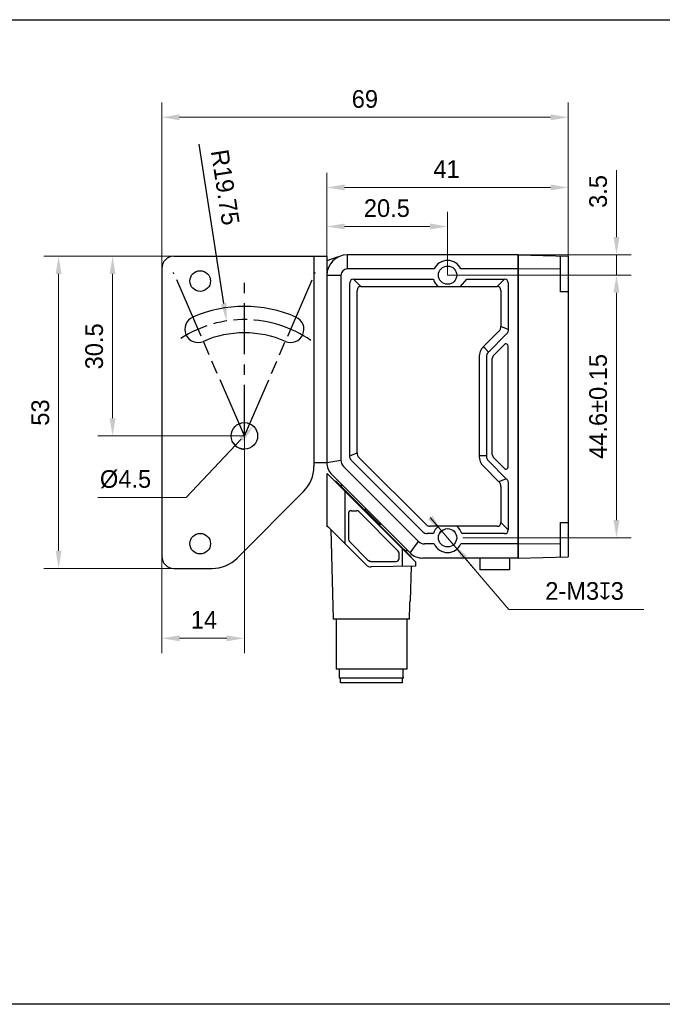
# Model space of a CAD drawing. Header units: millimetres. Extents: x 128 to 439, y 140 to 307.
# Tile 2 of 3: x 212 to 321, y 140 to 307. Entities that reach past the tile are written whole.
import ezdxf

# ---------------------------------------------------------------- set-up
doc = ezdxf.new("R2010")
doc.units = ezdxf.units.MM
doc.header["$LTSCALE"] = 23.1
doc.header["$PDMODE"] = 3
doc.header["$PDSIZE"] = 8
doc.linetypes.add('CENTER', pattern=[0.6, 0.375, -0.075, 0.075, -0.075])
doc.linetypes.add('PHANTOM', pattern=[0.8, 0.45, -0.05, 0.1, -0.05, 0.1, -0.05])
doc.layers.get('0').update_dxf_attribs({"linetype": 'CONTINUOUS'})
doc.layers.get('Defpoints').update_dxf_attribs({"linetype": 'CONTINUOUS'})
for name, color, linetype in [('000-ID2000X_DXF_DIMENSION', 7, 'CONTINUOUS'), ('DE-11-107728_DXF_AXIS', 7, 'CONTINUOUS'), ('DE-11-107728DXF_CONTINUOUS_LINE', 7, 'CONTINUOUS'), ('DE-13-002784DXF_CONTINUOUS_LINE', 7, 'CONTINUOUS'), ('DE-13-002786DXF_CONTINUOUS_LINE', 7, 'CONTINUOUS'), ('DE-13-002801DXF_CONTINUOUS_LINE', 7, 'CONTINUOUS'), ('DE-13-002819DXF_CONTINUOUS_LINE', 7, 'CONTINUOUS'), ('DE-19-009143DXF_CONTINUOUS_LINE', 7, 'CONTINUOUS'), ('DE-19-012634DXF_CONTINUOUS_LINE', 7, 'CONTINUOUS'), ('DE-1A-000184DXF_CONTINUOUS_LINE', 7, 'CONTINUOUS'), ('DIMS', 7, 'CONTINUOUS'), ('SC-PM2X10B_DXF_CONTINUOUS_LINE', 7, 'CONTINUOUS')]:
    doc.layers.add(name, color=color, linetype=linetype)
doc.styles.get("Standard").update_dxf_attribs({"font": 'ISOCP', "width": 0.8})
doc.styles.add('尺寸值（小）', font='兰亭黑 GBK.TTF', dxfattribs={"height": 3})
doc.dimstyles.new('1直线标注', dxfattribs={"dimtxt": 3, "dimasz": 3, "dimexe": 2.5, "dimexo": 0, "dimtad": 1, "dimdec": 1, "dimdsep": 46, "dimtxsty": '尺寸值（小）', "dimblk": '_FILLED', "dimcen": 0, "dimclrd": 8, "dimclre": 8, "dimclrt": 7, "dimadec": 0, "dimazin": 0, "dimtp": 0.001, "dimtm": 0.001, "dimtfac": 1, "dimtdec": 1, "dimtmove": 0, "dimatfit": 0, "dimldrblk": '_FILLED', "dimfxl": 1, "dimtolj": 1, "dimlwd": 15, "dimlwe": 15, "dimarcsym": 0})
doc.dimstyles.new('2大圆直径标注', dxfattribs={"dimtxt": 3, "dimasz": 3, "dimexe": 2.5, "dimexo": 0, "dimtad": 1, "dimtoh": 1, "dimdec": 3, "dimlfac": 1.25, "dimdsep": 46, "dimtxsty": '尺寸值（小）', "dimblk": '_FILLED', "dimcen": 0, "dimclrd": 8, "dimclre": 8, "dimclrt": 7, "dimadec": 0, "dimazin": 0, "dimtp": 0.001, "dimtm": 0.001, "dimtfac": 1, "dimtdec": 3, "dimtmove": 0, "dimatfit": 2, "dimldrblk": '_FILLED', "dimfxl": 1, "dimtolj": 1, "dimlwd": 15, "dimlwe": 15, "dimarcsym": 0})
doc.dimstyles.new('DIMSTYLE_6', dxfattribs={"dimtxt": 3, "dimasz": 3, "dimexe": 2.5, "dimexo": 0.5, "dimgap": 0.75, "dimtad": 1, "dimdsep": 46, "dimtxsty": 'STANDARD', "dimblk": '_FILLED', "dimblk1": '_FILLED', "dimblk2": '_FILLED', "dimcen": 0.09, "dimclrt": 3, "dimazin": 2, "dimtp": 0.2, "dimtm": 0.2, "dimtfac": 1, "dimtofl": 0, "dimtmove": 0, "dimatfit": 3, "dimldrblk": '_FILLED', "dimfxl": 1, "dimtolj": 1, "dimarcsym": 0})

# ---------------------------------------------------------------- blocks, each defined once
blk = doc.blocks.new('_FILLED')
at = {"color": 0, "linetype": 'ByBlock'}
blk.add_solid([(0, 0), (-1, 0.167), (-1, -0.167)], dxfattribs=at)
blk = doc.blocks.new('*D59')
at = {"layer": '000-ID2000X_DXF_DIMENSION', "color": 8, "lineweight": 15}
for p, q in [((313.5, 269.97), (313.5, 281.36)), ((296.82, 266.97), (316, 266.97)), ((313.5, 263.52), (313.5, 266.97)), ((284.82, 263.52), (316, 263.52)), ((313.5, 260.52), (313.5, 257.52))]:
    blk.add_line(p, q, dxfattribs=at)
at = {"layer": 'Defpoints', "color": 0}
for p in [(296.82, 266.97), (313.5, 266.97), (284.82, 263.52)]:
    blk.add_point(p, dxfattribs=at)
at = {"layer": '000-ID2000X_DXF_DIMENSION', "color": 8, "linetype": 'ByBlock', "lineweight": 15, "xscale": 3, "yscale": 3, "zscale": 3}
for p, rotation in [((313.5, 266.97), 270), ((313.5, 263.52), 90)]:
    blk.add_blockref('_FILLED', p, dxfattribs=dict(at, rotation=rotation))
at = {"layer": '000-ID2000X_DXF_DIMENSION', "color": 7, "insert": (308.87, 274.94), "char_height": 3, "attachment_point": 1, "rotation": 90, "line_spacing_factor": 0.9, "style": '尺寸值（小）'}
blk.add_mtext('\\A1;3.5', dxfattribs=at)
blk = doc.blocks.new('*D76')
at = {"layer": '000-ID2000X_DXF_DIMENSION', "color": 8, "lineweight": 15}
for p, q in [((288.09, 263.52), (316, 263.52)), ((313.5, 260.52), (313.5, 221.92)), ((287.41, 218.92), (316, 218.92))]:
    blk.add_line(p, q, dxfattribs=at)
at = {"layer": 'Defpoints', "color": 0}
for p in [(288.09, 263.52), (287.41, 218.92), (313.5, 218.92)]:
    blk.add_point(p, dxfattribs=at)
at = {"layer": '000-ID2000X_DXF_DIMENSION', "color": 8, "linetype": 'ByBlock', "lineweight": 15, "xscale": 3, "yscale": 3, "zscale": 3}
for p, rotation in [((313.5, 263.52), 90), ((313.5, 218.92), 270)]:
    blk.add_blockref('_FILLED', p, dxfattribs=dict(at, rotation=rotation))
at = {"layer": '000-ID2000X_DXF_DIMENSION', "color": 7, "insert": (308.87, 241.22), "char_height": 3, "attachment_point": 2, "rotation": 90, "line_spacing_factor": 0.9, "style": '尺寸值（小）'}
blk.add_mtext('\\A1;44.6±0.15{}{{\\H0.7x;}{}}', dxfattribs=at)
blk = doc.blocks.new('*D65')
at = {"layer": '000-ID2000X_DXF_DIMENSION', "color": 8, "lineweight": 15}
for p, q in [((236.32, 264.72), (236.32, 292.82)), ((305.32, 260.67), (305.32, 292.82)), ((239.32, 290.32), (302.32, 290.32))]:
    blk.add_line(p, q, dxfattribs=at)
at = {"layer": 'Defpoints', "color": 0}
for p in [(305.32, 290.32), (236.32, 264.72), (305.32, 260.67)]:
    blk.add_point(p, dxfattribs=at)
at = {"layer": '000-ID2000X_DXF_DIMENSION', "color": 8, "linetype": 'ByBlock', "lineweight": 15, "xscale": 3, "yscale": 3, "zscale": 3, "rotation": 180}
blk.add_blockref('_FILLED', (236.32, 290.32), dxfattribs=at)
at = {"layer": '000-ID2000X_DXF_DIMENSION', "color": 8, "linetype": 'ByBlock', "lineweight": 15, "xscale": 3, "yscale": 3, "zscale": 3}
blk.add_blockref('_FILLED', (305.32, 290.32), dxfattribs=at)
at = {"layer": '000-ID2000X_DXF_DIMENSION', "color": 7, "insert": (270.78, 294.94), "char_height": 3, "attachment_point": 2, "line_spacing_factor": 0.9, "style": '尺寸值（小）'}
blk.add_mtext('\\A1;69', dxfattribs=at)
blk = doc.blocks.new('*D66')
at = {"layer": '000-ID2000X_DXF_DIMENSION', "color": 8, "lineweight": 15}
for p, q in [((264.32, 266.72), (264.32, 280.91)), ((305.32, 260.67), (305.32, 280.91)), ((302.32, 278.41), (267.32, 278.41))]:
    blk.add_line(p, q, dxfattribs=at)
at = {"layer": 'Defpoints', "color": 0}
for p in [(264.32, 278.41), (264.32, 266.72), (305.32, 260.67)]:
    blk.add_point(p, dxfattribs=at)
at = {"layer": '000-ID2000X_DXF_DIMENSION', "color": 8, "linetype": 'ByBlock', "lineweight": 15, "xscale": 3, "yscale": 3, "zscale": 3, "rotation": 180}
blk.add_blockref('_FILLED', (264.32, 278.41), dxfattribs=at)
at = {"layer": '000-ID2000X_DXF_DIMENSION', "color": 8, "linetype": 'ByBlock', "lineweight": 15, "xscale": 3, "yscale": 3, "zscale": 3}
blk.add_blockref('_FILLED', (305.32, 278.41), dxfattribs=at)
at = {"layer": '000-ID2000X_DXF_DIMENSION', "color": 7, "insert": (284.64, 283.03), "char_height": 3, "attachment_point": 2, "line_spacing_factor": 0.9, "style": '尺寸值（小）'}
blk.add_mtext('\\A1;41', dxfattribs=at)
blk = doc.blocks.new('*D68')
at = {"layer": '000-ID2000X_DXF_DIMENSION', "color": 8, "lineweight": 15}
for p, q in [((281.89, 222.33), (295.23, 206.75)), ((285.79, 217.78), (283.84, 220.05)), ((287.75, 215.5), (289.7, 213.22)), ((318.17, 206.75), (295.23, 206.75))]:
    blk.add_line(p, q, dxfattribs=at)
at = {"layer": 'Defpoints', "color": 0}
for p in [(283.84, 220.05), (285.79, 217.78)]:
    blk.add_point(p, dxfattribs=at)
at = {"layer": '000-ID2000X_DXF_DIMENSION', "color": 8, "linetype": 'ByBlock', "lineweight": 15, "xscale": 3, "yscale": 3, "zscale": 3}
for p, rotation in [((283.84, 220.05), 310.5692386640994), ((285.79, 217.78), 130.5692386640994)]:
    blk.add_blockref('_FILLED', p, dxfattribs=dict(at, rotation=rotation))
at = {"layer": '000-ID2000X_DXF_DIMENSION', "color": 7, "insert": (301.41, 211.38), "char_height": 3, "attachment_point": 1, "line_spacing_factor": 0.9, "style": '尺寸值（小）'}
blk.add_mtext('\\A1;2-M{\\A1;3\\Fgdt|c134;x\\fFZLanTingHei-R-GBK|b0|i0|c134|p2;3}', dxfattribs=at)
blk = doc.blocks.new('*D69')
at = {"layer": '000-ID2000X_DXF_DIMENSION', "color": 8, "lineweight": 15}
for p, q in [((264.32, 262.47), (264.32, 274.28)), ((284.82, 263.52), (284.82, 274.28)), ((281.82, 271.78), (267.32, 271.78))]:
    blk.add_line(p, q, dxfattribs=at)
at = {"layer": 'Defpoints', "color": 0}
for p in [(264.32, 271.78), (284.82, 263.52), (264.32, 262.47)]:
    blk.add_point(p, dxfattribs=at)
at = {"layer": '000-ID2000X_DXF_DIMENSION', "color": 8, "linetype": 'ByBlock', "lineweight": 15, "xscale": 3, "yscale": 3, "zscale": 3, "rotation": 180}
blk.add_blockref('_FILLED', (264.32, 271.78), dxfattribs=at)
at = {"layer": '000-ID2000X_DXF_DIMENSION', "color": 8, "linetype": 'ByBlock', "lineweight": 15, "xscale": 3, "yscale": 3, "zscale": 3}
blk.add_blockref('_FILLED', (284.82, 271.78), dxfattribs=at)
at = {"layer": '000-ID2000X_DXF_DIMENSION', "color": 7, "insert": (274.51, 276.4), "char_height": 3, "attachment_point": 2, "line_spacing_factor": 0.9, "style": '尺寸值（小）'}
blk.add_mtext('\\A1;20.5', dxfattribs=at)
blk = doc.blocks.new('*D70')
at = {"layer": '000-ID2000X_DXF_DIMENSION', "color": 8, "lineweight": 15}
for p, q in [((238.32, 266.72), (216.28, 266.72)), ((218.78, 263.72), (218.78, 216.72)), ((238.32, 213.72), (216.28, 213.72))]:
    blk.add_line(p, q, dxfattribs=at)
at = {"layer": 'Defpoints', "color": 0}
for p in [(238.32, 266.72), (218.78, 213.72), (238.32, 213.72)]:
    blk.add_point(p, dxfattribs=at)
at = {"layer": '000-ID2000X_DXF_DIMENSION', "color": 8, "linetype": 'ByBlock', "lineweight": 15, "xscale": 3, "yscale": 3, "zscale": 3}
for p, rotation in [((218.78, 266.72), 90), ((218.78, 213.72), 270)]:
    blk.add_blockref('_FILLED', p, dxfattribs=dict(at, rotation=rotation))
at = {"layer": '000-ID2000X_DXF_DIMENSION', "color": 7, "insert": (214.16, 240.18), "char_height": 3, "attachment_point": 2, "rotation": 90, "line_spacing_factor": 0.9, "style": '尺寸值（小）'}
blk.add_mtext('\\A1;53', dxfattribs=at)
blk = doc.blocks.new('*D71')
at = {"layer": '000-ID2000X_DXF_DIMENSION', "color": 0, "lineweight": -2}
blk.add_line((246.84, 258.7), (242.65, 285.78), dxfattribs=at)
at = {"layer": '000-ID2000X_DXF_DIMENSION', "color": 0}
for p, q in [((250.23, 236.22), (250.41, 236.22)), ((250.32, 236.13), (250.32, 236.31))]:
    blk.add_line(p, q, dxfattribs=at)
at = {"layer": 'Defpoints', "color": 0}
for p in [(247.3, 255.73), (250.32, 236.22)]:
    blk.add_point(p, dxfattribs=at)
at = {"layer": '000-ID2000X_DXF_DIMENSION', "color": 0, "linetype": 'ByBlock', "lineweight": -2, "xscale": 3, "yscale": 3, "zscale": 3, "rotation": 278.7975508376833}
blk.add_blockref('_FILLED', (247.3, 255.73), dxfattribs=at)
at = {"layer": '000-ID2000X_DXF_DIMENSION', "insert": (249.55, 272.27), "char_height": 3, "attachment_point": 3, "rotation": 278.7976, "line_spacing_factor": 0.9, "style": '尺寸值（小）'}
blk.add_mtext('\\A1;R19.75', dxfattribs=at)
blk = doc.blocks.new('*D77')
at = {"layer": '000-ID2000X_DXF_DIMENSION', "color": 8, "lineweight": 15}
for p in [(249.8, 235.67), (225.44, 225.78)]:
    blk.add_line(p, (240.41, 225.78), dxfattribs=at)
at = {"layer": 'Defpoints', "color": 0}
for p in [(251.87, 237.85), (248.77, 234.58)]:
    blk.add_point(p, dxfattribs=at)
at = {"layer": '000-ID2000X_DXF_DIMENSION', "color": 8, "linetype": 'ByBlock', "lineweight": 15, "xscale": 3, "yscale": 3, "zscale": 3, "rotation": 46.48034755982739}
blk.add_blockref('_FILLED', (251.87, 237.85), dxfattribs=at)
at = {"layer": '000-ID2000X_DXF_DIMENSION', "color": 7, "insert": (234.49, 230.4), "char_height": 3, "attachment_point": 3, "line_spacing_factor": 0.9, "style": '尺寸值（小）'}
blk.add_mtext('\\A1;%%c4.5{}{{\\H0.7x;}{}}', dxfattribs=at)
blk = doc.blocks.new('*D73')
at = {"layer": '000-ID2000X_DXF_DIMENSION', "color": 8, "lineweight": 15}
for p, q in [((250.32, 236.22), (250.32, 199.34)), ((236.32, 215.72), (236.32, 199.34)), ((247.32, 201.84), (239.32, 201.84))]:
    blk.add_line(p, q, dxfattribs=at)
at = {"layer": 'Defpoints', "color": 0}
for p in [(250.32, 236.22), (236.32, 215.72), (236.32, 201.84)]:
    blk.add_point(p, dxfattribs=at)
at = {"layer": '000-ID2000X_DXF_DIMENSION', "color": 8, "linetype": 'ByBlock', "lineweight": 15, "xscale": 3, "yscale": 3, "zscale": 3, "rotation": 180}
blk.add_blockref('_FILLED', (236.32, 201.84), dxfattribs=at)
at = {"layer": '000-ID2000X_DXF_DIMENSION', "color": 8, "linetype": 'ByBlock', "lineweight": 15, "xscale": 3, "yscale": 3, "zscale": 3}
blk.add_blockref('_FILLED', (250.32, 201.84), dxfattribs=at)
at = {"layer": '000-ID2000X_DXF_DIMENSION', "color": 7, "insert": (243.46, 206.47), "char_height": 3, "attachment_point": 2, "line_spacing_factor": 0.9, "style": '尺寸值（小）'}
blk.add_mtext('\\A1;14', dxfattribs=at)
blk = doc.blocks.new('*D74')
at = {"layer": '000-ID2000X_DXF_DIMENSION', "color": 8, "lineweight": 15}
for p, q in [((238.32, 266.72), (225.44, 266.72)), ((227.94, 239.22), (227.94, 263.72)), ((250.32, 236.22), (225.44, 236.22))]:
    blk.add_line(p, q, dxfattribs=at)
at = {"layer": 'Defpoints', "color": 0}
for p in [(227.94, 266.72), (238.32, 266.72), (250.32, 236.22)]:
    blk.add_point(p, dxfattribs=at)
at = {"layer": '000-ID2000X_DXF_DIMENSION', "color": 8, "linetype": 'ByBlock', "lineweight": 15, "xscale": 3, "yscale": 3, "zscale": 3}
for p, rotation in [((227.94, 266.72), 90), ((227.94, 236.22), 270)]:
    blk.add_blockref('_FILLED', p, dxfattribs=dict(at, rotation=rotation))
at = {"layer": '000-ID2000X_DXF_DIMENSION', "color": 7, "insert": (223.31, 251.42), "char_height": 3, "attachment_point": 2, "rotation": 90, "line_spacing_factor": 0.9, "style": '尺寸值（小）'}
blk.add_mtext('\\A1;30.5', dxfattribs=at)

msp = doc.modelspace()

# ---------------------------------------------------------------- linework, layer by layer
at = {"linetype": 'PHANTOM'}
for q in [(238.27261, 263.97582), (262.35989, 263.96211)]:
    msp.add_line((250.31922, 236.21545), q, dxfattribs=at)
msp.add_lwpolyline([(128.22502, 306.89945), (438.65105, 306.89945), (438.65105, 139.68438), (128.22502, 139.68438)], close=True)
msp.add_arc((250.31922, 236.21545), 19.75, 55.1577824, 123.1481262, dxfattribs=at)
at = {"layer": 'DE-11-107728_DXF_AXIS', "linetype": 'CENTER'}
msp.add_line((250.31922, 236.21545), (250.31922, 262.59754), dxfattribs=at)
at = {"layer": 'DE-11-107728DXF_CONTINUOUS_LINE'}
for p, q in [((238.31922, 266.71545), (264.31922, 266.71545)), ((262.11922, 266.71545), (262.11922, 231.71545)), ((264.31922, 266.71545), (264.31922, 231.71545)), ((236.31922, 264.71545), (236.31922, 215.71545)), ((262.11922, 231.71545), (262.11922, 231.00073)), ((262.11922, 231.71545), (264.31922, 231.71545)), ((249.07658, 215.47281), (260.36187, 226.75809)), ((238.31922, 213.71545), (244.83394, 213.71545))]:
    msp.add_line(p, q, dxfattribs=at)
for centre, radius in [((242.81922, 262.51545), 1.75), ((250.31922, 236.21545), 2.25), ((242.81922, 217.91545), 1.75)]:
    msp.add_circle(centre, radius, dxfattribs=at)
for centre, radius, start, end in [((238.31922, 264.71545), 2, 90, 180), ((250.31922, 236.21545), 22, 66.5415698, 113.4584302), ((242.45707, 254.3331), 2.25, 113.4584302, 293.4584302), ((258.18138, 254.3331), 2.25, 246.5415698, 66.5415698), ((250.31922, 236.21545), 17.5, 66.5415698, 113.4584302), ((256.11922, 231.00073), 6, 315, 0), ((238.31922, 215.71545), 2, 180, 270), ((244.83394, 219.71545), 6, 270, 315)]:
    msp.add_arc(centre, radius, start, end, dxfattribs=at)
at = {"layer": 'DE-13-002784DXF_CONTINUOUS_LINE'}
for p, q in [((264.39119, 220.91825), (264.39119, 229.8278)), ((264.39119, 229.8278), (279.39119, 214.8278)), ((267.38347, 226.83552), (267.38347, 217.92597)), ((267.98203, 222.9978), (267.98203, 218.86384)), ((268.49119, 223.50696), (269.38271, 223.50696)), ((276.45122, 216.64936), (269.74275, 223.35783)), ((264.39119, 220.91825), (270.99179, 214.31765)), ((264.99267, 220.31678), (265.39119, 205.0978)), ((268.2776, 218.15025), (271.24364, 215.18421)), ((276.60036, 215.3978), (276.60036, 216.28932)), ((277.14266, 214.05855), (277.14266, 217.07633)), ((271.24364, 215.18421), (271.25012, 215.19069)), ((279.39119, 214.0978), (271.86126, 213.96636)), ((271.95723, 214.88863), (271.95723, 214.8978)), ((271.95723, 214.88863), (276.09119, 214.88863)), ((278.62651, 214.08445), (278.47236, 208.19763)), ((279.39119, 214.8278), (279.39119, 214.0978)), ((278.34778, 205.0978), (278.4211, 207.60577)), ((278.46379, 208.18927), (278.47236, 208.19763)), ((278.46656, 208.19746), (278.46703, 208.19763)), ((278.46703, 208.19763), (278.47236, 208.19763)), ((278.34778, 205.0978), (265.39119, 205.0978)), ((265.89119, 205.0978), (265.89119, 196.5978)), ((277.89119, 205.0978), (277.89119, 196.5978)), ((277.89118, 196.5978), (265.8912, 196.5978)), ((266.49119, 195.0978), (266.49119, 196.5978)), ((277.29119, 195.0978), (277.29119, 196.5978)), ((277.39119, 195.0978), (266.39119, 195.0978))]:
    msp.add_line(p, q, dxfattribs=at)
for centre, radius, start, end in [((268.49119, 222.9978), 0.50917, 90, 180), ((269.38271, 222.9978), 0.50917, 45, 90), ((268.99119, 218.86384), 1.00917, 180, 225), ((276.09119, 216.28932), 0.50917, 0, 45), ((271.84032, 215.16618), 1.2, 225, 271), ((271.95723, 215.8978), 1.00917, 225, 270), ((271.95723, 215.8978), 1, 225, 270), ((276.09119, 215.3978), 0.50917, 270, 0)]:
    msp.add_arc(centre, radius, start, end, dxfattribs=at)
msp.add_open_spline([(278.4211, 207.60577), (278.42205, 207.63829), (278.42432, 207.70277), (278.42883, 207.79813), (278.43342, 207.87583), (278.43754, 207.93593), (278.44076, 207.97887), (278.44411, 208.01987), (278.44755, 208.05845), (278.45103, 208.09402), (278.45448, 208.12581), (278.45737, 208.14952), (278.45965, 208.16586), (278.46119, 208.17583), (278.46264, 208.18402), (278.46395, 208.19037), (278.46516, 208.19458), (278.46598, 208.19683), (278.46656, 208.19739)], degree=3, knots=[0, 0, 0, 0, 0.164306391, 0.325835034, 0.482133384, 0.557393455, 0.630084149, 0.699592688, 0.765139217, 0.825721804, 0.880076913, 0.926611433, 0.946356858, 0.96341409, 0.977518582, 0.988428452, 0.995945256, 1, 1, 1, 1], dxfattribs=at)
at = {"layer": 'DE-13-002786DXF_CONTINUOUS_LINE'}
for p, q in [((265.82209, 228.53832), (265.75138, 228.46761)), ((265.82209, 228.53832), (278.65587, 215.70454)), ((265.95799, 228.40242), (265.88728, 228.33171)), ((267.52499, 226.694), (267.59936, 226.76105)), ((267.63691, 226.58208), (267.71128, 226.64913)), ((270.92168, 223.863), (270.77653, 223.72283)), ((270.77653, 223.72283), (273.31509, 221.18427)), ((270.97525, 223.80942), (270.8321, 223.66727)), ((273.3979, 221.38677), (273.2556, 221.24376)), ((273.45526, 221.32942), (273.31509, 221.18427)), ((276.94054, 217.27845), (277.01184, 217.34857)), ((277.08336, 217.13563), (277.15466, 217.20575)), ((278.47873, 215.74026), (278.55129, 215.80912)), ((278.58331, 215.63568), (278.65587, 215.70454))]:
    msp.add_line(p, q, dxfattribs=at)
for centre, start, end in [((270.70706, 223.79477), 225, 314), ((273.38702, 221.11481), 136, 225)]:
    msp.add_arc(centre, 0.1, start, end, dxfattribs=at)
for points, knots in [([(270.74845, 223.61196), (270.74946, 223.61095), (270.75214, 223.61034), (270.75574, 223.61084), (270.76102, 223.61236), (270.76885, 223.61612), (270.77945, 223.62263), (270.79156, 223.63134), (270.80971, 223.64597), (270.82316, 223.6584), (270.8321, 223.66727)], [0, 0, 0, 0, 0.041676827, 0.07076992, 0.106807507, 0.20059427, 0.322261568, 0.468350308, 0.633969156, 1, 1, 1, 1]), ([(273.19631, 221.1641), (273.19552, 221.16489), (273.19549, 221.1673), (273.19639, 221.17025), (273.19847, 221.17507), (273.2028, 221.18227), (273.21315, 221.19692), (273.23077, 221.21791), (273.24673, 221.23484), (273.2556, 221.24376)], [0, 0, 0, 0, 0.033201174, 0.059909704, 0.094472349, 0.18726319, 0.309733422, 0.626443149, 1, 1, 1, 1])]:
    msp.add_open_spline(points, degree=3, knots=knots, dxfattribs=at)
at = {"layer": 'DE-13-002801DXF_CONTINUOUS_LINE'}
for p, q in [((267.81922, 264.56545), (267.81922, 266.96545)), ((296.81922, 266.96545), (267.81922, 266.96545)), ((296.81922, 266.96545), (296.81922, 215.46545)), ((282.55041, 264.56545), (267.81922, 264.56545)), ((296.81922, 264.56545), (287.08803, 264.56545)), ((266.71922, 263.46545), (264.31922, 263.46545)), ((266.71922, 263.46545), (266.71922, 232.07233)), ((270.10059, 261.56545), (268.85059, 262.81545)), ((268.85059, 262.81545), (282.41922, 262.81545)), ((287.0261, 261.56545), (288.08663, 262.81545)), ((288.08663, 262.81545), (294.48786, 262.81545)), ((293.23786, 261.56545), (294.48786, 262.81545)), ((268.21922, 232.80777), (268.21922, 262.18409)), ((269.46922, 233.32554), (269.46922, 260.93409)), ((270.10059, 261.56545), (287.0261, 261.56545)), ((287.0261, 261.56545), (293.23786, 261.56545)), ((293.86922, 260.93409), (293.86922, 254.81011)), ((295.11922, 262.18409), (295.11922, 254.29234)), ((295.11922, 254.29234), (293.86922, 254.81011)), ((293.53201, 253.99601), (290.91644, 251.38044)), ((294.78201, 253.47824), (291.76481, 250.46104)), ((291.76481, 250.46104), (290.91644, 251.38044)), ((292.6676, 249.94961), (294.48301, 251.76503)), ((295.10526, 250.61931), (295.11922, 251.34038)), ((295.11922, 231.09052), (295.11922, 251.34038)), ((290.16922, 249.57649), (290.16922, 232.85441)), ((291.41922, 249.62671), (291.41922, 232.80419)), ((292.41922, 233.08092), (292.41922, 249.34998)), ((268.21922, 232.80777), (269.46922, 233.32554)), ((281.21936, 221.09852), (269.80644, 232.51144)), ((291.41922, 232.80419), (290.16922, 232.85441)), ((294.48301, 230.66587), (292.6676, 232.48129)), ((264.31922, 231.70809), (266.71922, 232.07233)), ((279.88004, 218.29874), (267.15252, 231.02627)), ((280.62743, 219.92267), (268.55644, 231.99367)), ((290.91644, 231.05046), (293.53201, 228.43489)), ((291.76481, 231.96986), (294.78201, 228.95266)), ((295.11922, 231.09052), (295.10526, 231.81159)), ((278.44054, 216.34413), (265.1979, 229.58677)), ((294.78201, 228.95266), (293.53201, 228.43489)), ((293.86922, 227.62079), (293.86922, 221.49681)), ((295.11922, 228.13856), (295.11922, 220.24681)), ((283.25478, 220.86545), (281.78203, 220.86545)), ((293.23786, 220.86545), (283.14969, 220.86545)), ((293.86922, 221.49681), (295.11922, 220.24681)), ((282.41922, 219.61545), (281.36914, 219.61545)), ((294.48786, 219.61545), (287.21922, 219.61545)), ((278.44054, 216.34413), (279.88004, 218.29874)), ((282.55041, 217.86545), (280.92611, 217.86545)), ((296.81922, 217.86545), (287.08803, 217.86545)), ((296.81922, 215.46545), (280.56187, 215.46545)), ((290.31922, 215.46545), (290.31922, 213.46545)), ((295.31922, 215.46545), (295.31922, 213.46545)), ((295.31922, 213.46545), (290.31922, 213.46545))]:
    msp.add_line(p, q, dxfattribs=at)
msp.add_lwpolyline([(266.34771, 266.64122), (266.06456, 266.54685), (266.01476, 266.53026), (265.96404, 266.51336), (265.91229, 266.49612), (264.31922, 265.96545)], dxfattribs=at)
for centre in [(284.81922, 263.51545), (284.81922, 218.91545)]:
    msp.add_circle(centre, 1.55, dxfattribs=at)
for centre, radius, start, end in [((267.81922, 263.46545), 3.5, 90, 180), ((284.81922, 263.51545), 2.5, 24.8345875, 155.1654125), ((267.81922, 263.46545), 1.1, 90, 180), ((284.81922, 263.51545), 2.5, 196.2602047, 231.2605754), ((267.31922, 231.70809), 3, 180, 225), ((284.81922, 218.91545), 2.5, 128.7394246, 163.7397953), ((284.81922, 218.91545), 2.5, 16.2602047, 51.2605754), ((284.81922, 218.91545), 2.5, 204.8345875, 335.1654125), ((280.56187, 218.46545), 3, 225, 270)]:
    msp.add_arc(centre, radius, start, end, dxfattribs=at)
for centre, major_axis, ratio, start_param, end_param in [((272.79661, 258.23806), (4.41673, -4.41673), 0.272165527, 2.875863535, 3.407321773), ((290.54183, 258.23806), (4.41673, 4.41673), 0.272165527, -0.265729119, 0.265729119), ((274.04661, 256.98806), (-4.41673, 4.41673), 0.272165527, -0.265729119, 0.265729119), ((289.29183, 256.98806), (4.41673, 4.41673), 0.272165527, -0.265729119, 0.265729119), ((292.74125, 249.56785), (2.37789, -0.98496), 0.995243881, 2.750576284, 3.532609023), ((294.71916, 251.33409), (0.01043, 0.53845), 0.742737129, -1.544728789, 0.657478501), ((292.60879, 249.62272), (-1.09978, 0.45554), 0.995243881, -0.391016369, 0.391016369), ((293.59847, 249.21278), (1.11543, -0.46203), 0.828273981, 2.811093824, 3.472091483), ((292.74125, 232.86305), (2.37789, 0.98496), 0.995243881, 2.750576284, 3.532609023), ((292.60879, 232.80818), (-1.09978, -0.45554), 0.995243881, -0.391016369, 0.391016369), ((293.59847, 233.21812), (1.11543, 0.46203), 0.828273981, 2.811093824, 3.472091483), ((268.35665, 232.13781), (1.52526, 0.63178), 0.942731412, 2.769309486, 3.513875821), ((294.71916, 231.09681), (-0.01043, 0.53845), 0.742737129, -3.799071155, -1.596863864), ((282.18198, 222.62675), (-0.70501, -1.70204), 0.642609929, -0.260145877, 0.260145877), ((289.29183, 225.44284), (4.41673, -4.41673), 0.272165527, -0.265729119, 0.265729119), ((281.89634, 221.93716), (0.92933, 2.24359), 0.642609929, -3.40173853, -2.881446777), ((290.54183, 224.19284), (4.41673, -4.41673), 0.272165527, -0.265729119, 0.265729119), ((280.99158, 219.50288), (0.63178, 1.52526), 0.942731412, 2.769309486, 3.513875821)]:
    msp.add_ellipse(centre, major_axis=major_axis, ratio=ratio, start_param=start_param, end_param=end_param, dxfattribs=at)
for points, knots in [([(293.53201, 253.99601), (293.58527, 254.04926), (293.68299, 254.16529), (293.79178, 254.36527), (293.85626, 254.58362), (293.86922, 254.73478), (293.86922, 254.81011)], [0, 0, 0, 0, 0.249910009, 0.499970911, 0.750048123, 1, 1, 1, 1]), ([(295.11922, 254.29234), (295.11922, 254.21702), (295.10628, 254.06588), (295.04179, 253.84754), (294.933, 253.64755), (294.83528, 253.5315), (294.78201, 253.47824)], [0, 0, 0, 0, 0.249914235, 0.499976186, 0.750051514, 1, 1, 1, 1]), ([(268.55644, 231.99367), (268.50318, 232.04693), (268.40546, 232.16296), (268.29667, 232.36294), (268.23218, 232.58129), (268.21922, 232.73245), (268.21922, 232.80777)], [0, 0, 0, 0, 0.249914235, 0.499976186, 0.750051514, 1, 1, 1, 1]), ([(269.46922, 233.32554), (269.46922, 233.25023), (269.48217, 233.09908), (269.54666, 232.88075), (269.65545, 232.68075), (269.75317, 232.5647), (269.80644, 232.51144)], [0, 0, 0, 0, 0.249910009, 0.499970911, 0.750048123, 1, 1, 1, 1]), ([(293.86922, 227.62079), (293.86922, 227.69611), (293.85628, 227.84725), (293.79179, 228.06559), (293.683, 228.26558), (293.58528, 228.38163), (293.53201, 228.43489)], [0, 0, 0, 0, 0.249910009, 0.499970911, 0.750048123, 1, 1, 1, 1]), ([(294.78201, 228.95266), (294.83527, 228.89941), (294.93299, 228.78338), (295.04178, 228.58339), (295.10627, 228.36505), (295.11922, 228.21389), (295.11922, 228.13856)], [0, 0, 0, 0, 0.249914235, 0.499976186, 0.750051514, 1, 1, 1, 1])]:
    msp.add_open_spline(points, degree=3, knots=knots, dxfattribs=at)
at = {"layer": 'DE-13-002819DXF_CONTINUOUS_LINE'}
for p, q in [((296.81922, 215.46545), (296.81922, 266.96545)), ((296.81922, 266.96545), (305.31922, 266.74287)), ((304.01922, 260.66545), (304.01922, 266.77691)), ((305.31922, 266.74287), (305.31922, 265.46545)), ((304.01922, 264.51138), (296.81922, 264.56545)), ((305.31922, 262.96567), (305.31922, 219.46545)), ((305.31922, 260.66545), (304.01922, 260.66545)), ((304.01922, 221.51545), (305.31922, 221.51545)), ((304.01922, 215.65399), (304.01922, 221.51545)), ((296.81922, 217.86545), (304.01922, 217.91952)), ((305.31922, 216.96567), (305.31922, 215.68803)), ((296.81922, 215.46545), (305.31922, 215.68803))]:
    msp.add_line(p, q, dxfattribs=at)
at = {"layer": 'DE-19-009143DXF_CONTINUOUS_LINE'}
for centre, start, end in [((267.3291, 227.87984), 165, 225), ((277.86499, 217.34395), 225, 285)]:
    msp.add_arc(centre, 0.6, start, end, dxfattribs=at)
at = {"layer": 'DE-19-012634DXF_CONTINUOUS_LINE'}
for p, q in [((266.64119, 194.2978), (266.64119, 195.0978)), ((277.14119, 194.2978), (266.64119, 194.2978)), ((277.14119, 194.2978), (277.14119, 195.0978))]:
    msp.add_line(p, q, dxfattribs=at)
at = {"layer": 'DE-1A-000184DXF_CONTINUOUS_LINE'}
for p, q in [((264.39119, 220.74496), (264.39119, 220.91825)), ((264.56449, 220.74496), (264.39119, 220.74496))]:
    msp.add_line(p, q, dxfattribs=at)
at = {"layer": 'DIMS'}
for centre, radius, start, end in [((250.31922, 236.21545), 2.25, 213.9515398, 270), ((284.81922, 218.91545), 1.5, 90, 149.0041875)]:
    msp.add_arc(centre, radius, start, end, dxfattribs=at)
at = {"layer": 'SC-PM2X10B_DXF_CONTINUOUS_LINE'}
for p, q in [((305.31798, 265.46523), (305.31922, 265.46545)), ((305.31798, 264.51545), (305.31922, 264.51545)), ((305.31922, 265.42892), (305.31922, 264.51545)), ((305.31922, 263.91545), (305.31798, 263.91545)), ((305.31922, 262.96545), (305.31798, 262.96567)), ((305.31922, 263.91545), (305.31922, 263.00198)), ((305.31798, 219.46523), (305.31922, 219.46545)), ((305.31922, 219.42892), (305.31922, 218.51545)), ((305.31798, 218.51545), (305.31922, 218.51545)), ((305.31922, 217.91545), (305.31798, 217.91545)), ((305.31922, 217.91545), (305.31922, 217.00198)), ((305.31922, 216.96545), (305.31798, 216.96567))]:
    msp.add_line(p, q, dxfattribs=at)
for centre, start, end in [((304.7899, 265.42893), 359.9988464, 3.9326904), ((304.7899, 263.00197), 356.0673096, 0.0011536), ((304.7899, 219.42893), 359.9988464, 3.9326904), ((304.7899, 217.00197), 356.0673096, 0.0011536)]:
    msp.add_arc(centre, 0.52932, start, end, dxfattribs=at)
for points in [[(305.31798, 264.51545), (305.31961, 264.41546), (305.31888, 264.21545), (305.31961, 264.01544), (305.31798, 263.91545)], [(305.31798, 218.51545), (305.31961, 218.41546), (305.31888, 218.21545), (305.31961, 218.01544), (305.31798, 217.91545)]]:
    msp.add_open_spline(points, degree=3, dxfattribs=at)

# ---------------------------------------------------------------- dimensions: what is measured, and where the dimension line sits
at = {"layer": '000-ID2000X_DXF_DIMENSION'}
dim = msp.add_linear_dim(base=(305.31922, 290.31651), p1=(236.31922, 264.71545), p2=(305.31922, 260.66545), dimstyle='1直线标注', dxfattribs=at)
dim.commit()
dim.dimension.update_dxf_attribs({"geometry": '*D65', "text_midpoint": (270.77528, 290.31651), "dimtype": 160})
at = {"layer": '000-ID2000X_DXF_DIMENSION', "color": 8}
dim = msp.add_radius_dim(center=(250.31922, 236.21545), mpoint=(247.29859, 255.73309), text='R<>', dimstyle='DIMSTYLE_6', override={"dimpost": '<>', "dimtxsty": '尺寸值（小）', "dimclrt": 256}, dxfattribs=at)
dim.commit()
dim.dimension.update_dxf_attribs({"geometry": '*D71', "text_midpoint": (243.80761, 278.28984), "dimtype": 164})
at = {"layer": '000-ID2000X_DXF_DIMENSION'}
for base, p1, p2, angle, picture, middle in [((264.31922, 278.40944), (305.31922, 260.66545), (264.31922, 266.71545), 180, '*D66', (284.64052, 278.40944)), ((313.4964214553, 266.9654499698), (284.8192243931, 263.5154499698), (296.8192243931, 266.9654499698), 90, '*D59', (313.4964214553, 277.838486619)), ((264.31922, 271.77846), (284.81922, 263.51545), (264.31922, 262.46545), 180, '*D69', (274.5077, 271.77846)), ((218.78016, 213.71545), (238.31922, 266.71545), (238.31922, 213.71545), 270, '*D70', (218.78016, 240.17737)), ((227.93977, 266.71545), (250.31922, 236.21545), (238.31922, 266.71545), 90, '*D74', (227.93977, 251.42151)), ((236.31922, 201.84366), (250.31922, 236.21545), (236.31922, 215.71545), 180, '*D73', (243.46278, 201.84366))]:
    dim = msp.add_linear_dim(base=base, p1=p1, p2=p2, angle=angle, dimstyle='1直线标注', dxfattribs=at)
    dim.commit()
    dim.dimension.update_dxf_attribs({"geometry": picture, "text_midpoint": middle, "dimtype": 160})
dim = msp.add_linear_dim(base=(313.49642, 218.91545), p1=(288.08999, 263.51545), p2=(287.41301, 218.91545), angle=270, text='<>±0.15{}{{\\H0.7x;}{}}', dimstyle='1直线标注', override={"dimdec": 4}, dxfattribs=at)
dim.commit()
dim.dimension.update_dxf_attribs({"geometry": '*D76', "text_midpoint": (310.87142, 241.21545)})
for p1, p2, text, override, picture, middle in [((248.76987, 234.58389), (251.86858, 237.84701), '%%c4.5{}{{\\H0.7x;}{}}', {"dimtoh": 7, "dimdec": 3, "dimlfac": 1.25, "dimpost": '<>', "dimclrd": 8, "dimclre": 8, "dimclrt": 7, "dimtix": 0, "dimtofl": 0, "dimtmove": 0, "dimatfit": 3}, '*D77', (229.96432, 225.77589)), ((285.79477, 217.77602), (283.84367, 220.05488), '2-M{\\A1;3\\Fgdt|c134;x\\fFZLanTingHei-R-GBK|b0|i0|c134|p2;3}', {"dimpost": '<>', "dimtxsty": '尺寸值（小）'}, '*D68', (309.79181, 206.75274))]:
    dim = msp.add_diameter_dim_2p(p1=p1, p2=p2, text=text, dimstyle='2大圆直径标注', override=override, dxfattribs=at)
    dim.commit()
    dim.dimension.update_dxf_attribs({"geometry": picture, "text_midpoint": middle, "dimtype": 163})

doc.saveas('drawing.dxf')
